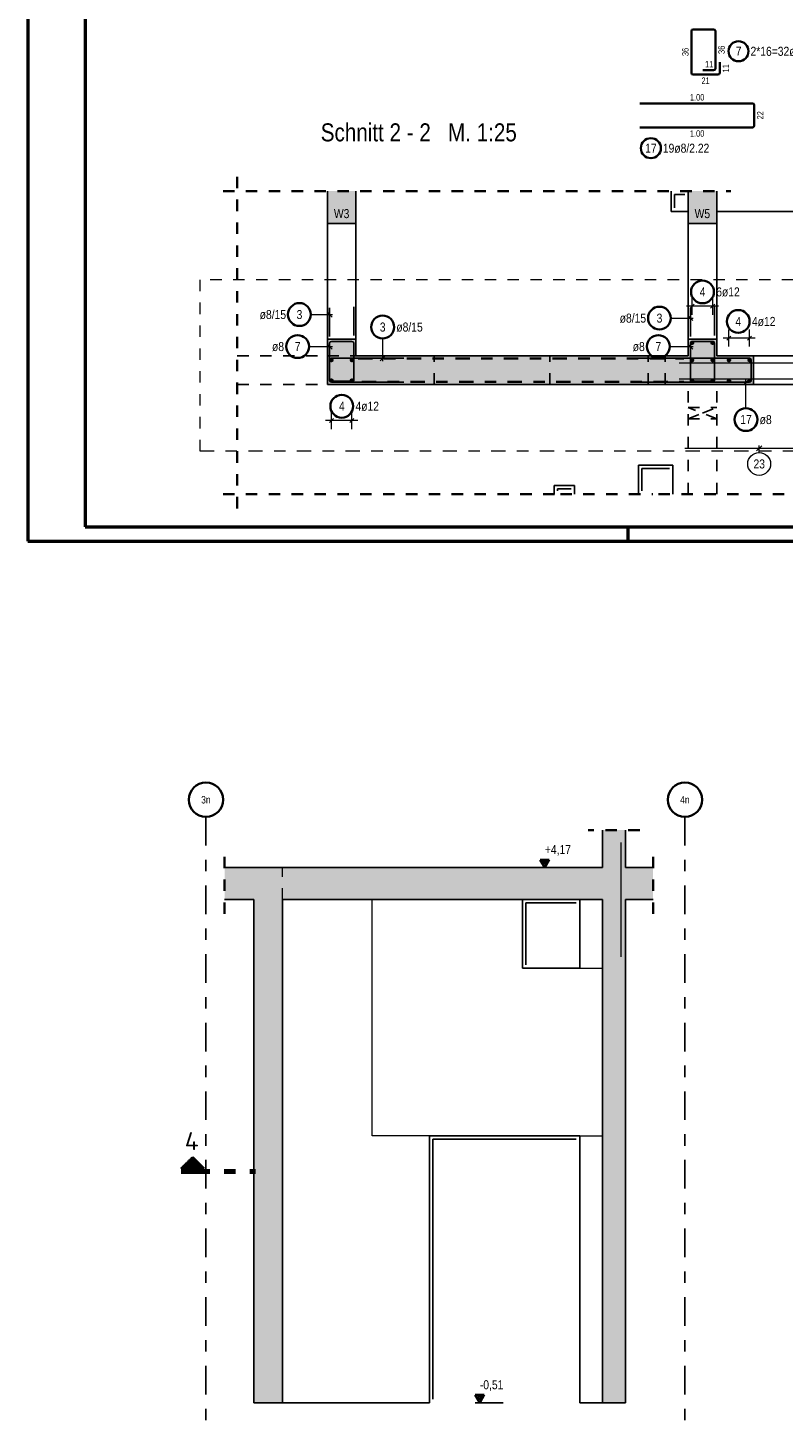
# Model space of a CAD drawing. Header units: millimetres. Extents: x -7.4 to 35.1, y -18.1 to 22.4.
# Tile 1 of 37: x 0 to 6.6, y -7.8 to 4.5. Entities that reach past the tile are written whole.
import ezdxf
from ezdxf.enums import TextEntityAlignment as Align

# ---------------------------------------------------------------- set-up
doc = ezdxf.new("R2010")
doc.units = ezdxf.units.MM
for name, pattern in [('DASHDOT', [1, 0.5, -0.25, 0, -0.25]), ('DASHDOTX2', [2, 1, -0.5, 0, -0.5]), ('HIDDEN', [0.375, 0.25, -0.125])]:
    doc.linetypes.add(name, pattern=pattern)
doc.layers.add('Grundebene', color=7, linetype='Continuous', lineweight=20)
doc.styles.add('Arial Narrow', font='ARIALN.TTF')
doc.styles.add('isocp', font='isocp', dxfattribs={"width": 1.1})

msp = doc.modelspace()

# ---------------------------------------------------------------- hatches: boundary and pattern name
at = {"lineweight": 50, "true_color": 0xd7ffd7}
for points in [[(5.226075, -2.855381), (5.226075, -2.527241), (5.026075, -2.527241), (5.026075, -2.855381)], [(5.46728, -3.135388), (5.46728, -2.855381), (1.719689, -2.855381), (1.719689, -3.135388)], [(2.22572, -7.535388), (2.22572, -3.135388), (1.97572, -3.135388), (1.97572, -7.535388)], [(5.226075, -7.535388), (5.226075, -3.135388), (5.026075, -3.135388), (5.026075, -7.535388)]]:
    msp.add_hatch(color=254, dxfattribs=at).paths.add_polyline_path(points)
at = {"lineweight": 50}
h = msp.add_hatch(dxfattribs=at)
h.set_pattern_fill('Mau', color=4, scale=0.01, angle=270, style=0, pattern_type=2)
h.set_pattern_definition([(270, (0, 0), (0.01, -2e-18), [])])
h.paths.add_polyline_path([(1.541072, -5.4874), (1.441072, -5.3874), (1.341072, -5.4874)])
at = {"layer": 'Grundebene', "lineweight": 13, "true_color": 0xd7ffd7}
for points in [[(2.868858, 3.059502), (2.868858, 2.775577), (2.618858, 2.775577), (2.618858, 3.059502)], [(6.024265, 3.059502), (6.024265, 2.775577), (5.774265, 2.775577), (5.774265, 3.059502)], [(2.868858, 1.765577), (2.868858, 1.617947), (2.618858, 1.617947), (2.618858, 1.765577)], [(6.024265, 1.765577), (6.024265, 1.617947), (5.774265, 1.617947), (5.774265, 1.765577)], [(6.346769, 1.617947), (6.346769, 1.367947), (2.618858, 1.367947), (2.618858, 1.617947)]]:
    msp.add_hatch(color=254, dxfattribs=at).paths.add_polyline_path(points)

# ---------------------------------------------------------------- linework, layer by layer
at = {"color": 4, "linetype": 'Continuous', "lineweight": 50}
for p, q in [((0, 21.025), (0, 0)), ((0.5, 20.9), (0.5, 0.125)), ((0.5, 0.125), (29.6, 0.125)), ((5.25, 0), (5.25, 0.125)), ((0, 0), (29.725, 0))]:
    msp.add_line(p, q, dxfattribs=at)
at = {"color": 2, "linetype": 'Continuous', "lineweight": 35}
for p, q in [((5.803042, 4.45747), (5.803042, 4.094317)), ((5.997042, 4.47347), (5.819042, 4.47347)), ((6.013042, 4.131817), (6.013042, 4.45747)), ((6.050542, 4.094317), (6.050542, 4.188317)), ((5.819042, 4.078317), (6.034542, 4.078317)), ((5.903042, 4.115817), (5.997042, 4.115817)), ((5.352473, 3.826931), (6.336473, 3.826931)), ((6.352473, 3.810931), (6.352473, 3.632931)), ((6.336473, 3.616931), (5.352473, 3.616931)), ((4.56027, -2.787184), (4.48152, -2.787184)), ((4.48152, -2.787184), (4.520895, -2.855381)), ((4.520895, -2.787184), (4.501208, -2.821282)), ((4.520895, -2.855381), (4.56027, -2.787184)), ((4.540583, -2.821282), (4.520895, -2.787184)), ((4.501208, -2.821282), (4.540583, -2.821282)), ((1.341072, -5.4874), (1.441072, -5.3874)), ((1.341072, -5.4874), (1.541072, -5.4874)), ((1.441072, -5.3874), (1.541072, -5.4874)), ((3.991421, -7.467191), (3.912671, -7.467191)), ((3.912671, -7.467191), (3.952046, -7.535388)), ((3.952046, -7.467191), (3.932358, -7.50129)), ((3.952046, -7.535388), (3.991421, -7.467191)), ((3.971733, -7.50129), (3.952046, -7.467191)), ((3.932358, -7.50129), (3.971733, -7.50129))]:
    msp.add_line(p, q, dxfattribs=at)
at = {"color": 2, "linetype": 'HIDDEN', "lineweight": 35, "ltscale": 0.25}
for p, q in [((1.831036, 0.284967), (1.831036, 3.184502)), ((1.706036, 3.059502), (6.149265, 3.059502)), ((1.706036, 0.409967), (4.726663, 0.409967)), ((4.656663, 0.409967), (5.465714, 0.409967)), ((5.515714, 0.409967), (19.173859, 0.409967)), ((5.351075, -2.527241), (4.901075, -2.527241)), ((1.719689, -3.260381), (1.719689, -2.730381)), ((5.46728, -3.260381), (5.46728, -2.730381))]:
    msp.add_line(p, q, dxfattribs=at)
at = {"color": 3, "linetype": 'Continuous', "lineweight": 25}
for p, q in [((5.624665, 2.882629), (5.624665, 3.059502)), ((5.624665, 2.882629), (5.774265, 2.882629)), ((6.024265, 2.880187), (7.684215, 2.880187)), ((2.618858, 1.765577), (2.618858, 2.775577)), ((2.868858, 1.765577), (2.868858, 2.775577)), ((5.774265, 1.765577), (5.774265, 2.775577)), ((6.024265, 1.765577), (6.024265, 2.775577)), ((2.660955, 1.958396), (2.616761, 2.002591)), ((5.816362, 1.926859), (5.772168, 1.971053)), ((5.791588, 2.036515), (5.826943, 2.07187)), ((5.791588, 2.036515), (5.826943, 2.07187)), ((5.791588, 2.036515), (5.826943, 2.07187)), ((5.971588, 2.036515), (6.006943, 2.07187)), ((5.971588, 2.036515), (6.006943, 2.07187)), ((5.971588, 2.036515), (6.006943, 2.07187)), ((2.660955, 1.678359), (2.616761, 1.722553)), ((2.638858, 1.729599), (2.638858, 1.403947)), ((2.832858, 1.745599), (2.654858, 1.745599)), ((2.848858, 1.403947), (2.848858, 1.729599)), ((5.816362, 1.678343), (5.772168, 1.722537)), ((5.794265, 1.72958), (5.794265, 1.403947)), ((5.988264, 1.745596), (5.810264, 1.74558)), ((6.004265, 1.403947), (6.004265, 1.729596)), ((6.114091, 1.75678), (6.149446, 1.792135)), ((6.114091, 1.75678), (6.149446, 1.792135)), ((6.294091, 1.75678), (6.329446, 1.792135)), ((6.294091, 1.75678), (6.329446, 1.792135)), ((3.288858, 1.597947), (2.654858, 1.597947)), ((3.079996, 1.57585), (3.12419, 1.620044)), ((5.326769, 1.597947), (6.310769, 1.597947)), ((6.346769, 1.617947), (7.661769, 1.617947)), ((2.638858, 1.581947), (2.638858, 1.403947)), ((2.848858, 1.403947), (2.848858, 1.497947)), ((6.004265, 1.403947), (6.004265, 1.497947)), ((6.326769, 1.581947), (6.326769, 1.403947)), ((2.654858, 1.387947), (3.288858, 1.387947)), ((2.654858, 1.387947), (2.832858, 1.387947)), ((2.738858, 1.387947), (2.832858, 1.387947)), ((6.310769, 1.387947), (5.326769, 1.387947)), ((5.810265, 1.387947), (5.988265, 1.387947)), ((5.894265, 1.387947), (5.988265, 1.387947)), ((6.302226, 1.410044), (6.258032, 1.36585)), ((6.346769, 1.367947), (7.661769, 1.367947)), ((2.63618, 1.036515), (2.671535, 1.07187)), ((2.63618, 1.036515), (2.671535, 1.07187)), ((2.81618, 1.036515), (2.851535, 1.07187)), ((2.81618, 1.036515), (2.851535, 1.07187)), ((5.340714, 0.664025), (5.640714, 0.664025)), ((5.340714, 0.409967), (5.340714, 0.664025)), ((5.640714, 0.409967), (5.640714, 0.664025)), ((4.601663, 0.485524), (4.781663, 0.485524)), ((4.601663, 0.409967), (4.601663, 0.485524)), ((4.781663, 0.409967), (4.781663, 0.485524)), ((5.026075, -2.855381), (5.026075, -2.527241)), ((5.226075, -2.855381), (5.226075, -2.527241)), ((5.026075, -2.855381), (1.719689, -2.855381)), ((4.48152, -2.855381), (4.74612, -2.855381)), ((5.46728, -2.855381), (5.226075, -2.855381)), ((1.97572, -3.135388), (1.719689, -3.135388)), ((1.97572, -7.535387), (1.97572, -3.135381)), ((2.225719, -7.535387), (2.225719, -3.135381)), ((5.026075, -3.135388), (2.22572, -3.135388)), ((4.326072, -3.735387), (4.326072, -3.135387)), ((4.356072, -3.705387), (4.356072, -3.165387)), ((4.796072, -3.165387), (4.356072, -3.165387)), ((4.826072, -3.735387), (4.826072, -3.135387)), ((5.026075, -7.535388), (5.026075, -3.135388)), ((5.226075, -7.535388), (5.226075, -3.135388)), ((5.46728, -3.135388), (5.226075, -3.135388)), ((4.826072, -3.735387), (4.326072, -3.735387)), ((3.511072, -7.535387), (3.511072, -5.200387)), ((4.826072, -5.200387), (3.511072, -5.200387)), ((3.541072, -7.505387), (3.541072, -5.230387)), ((4.796072, -5.230387), (3.541072, -5.230387)), ((4.826072, -7.535387), (4.826072, -5.200387)), ((2.22572, -7.535388), (1.97572, -7.535388)), ((3.511072, -7.535388), (2.22572, -7.535388)), ((3.912671, -7.535388), (4.155221, -7.535388)), ((5.026075, -7.535388), (4.826072, -7.535388)), ((5.226075, -7.535388), (5.026075, -7.535388))]:
    msp.add_line(p, q, dxfattribs=at)
at = {"color": 3, "linetype": 'HIDDEN', "lineweight": 25, "ltscale": 0.25}
for p, q in [((5.774665, 2.882629), (5.774665, 3.059502)), ((5.774265, 2.882629), (5.774665, 2.882629)), ((1.831036, 1.617947), (2.618858, 1.617947)), ((2.618858, 1.617947), (2.868858, 1.617947)), ((3.554231, 1.367947), (3.554231, 1.617947)), ((4.564231, 1.367947), (4.564231, 1.617947)), ((5.424665, 1.367947), (5.424665, 1.617947)), ((5.574665, 1.367947), (5.574665, 1.617947)), ((1.831036, 1.367947), (2.618858, 1.367947)), ((5.774265, 0.409967), (5.774265, 1.367947)), ((6.024265, 0.409967), (6.024265, 1.367947)), ((5.774265, 1.167946), (6.024265, 1.167946)), ((5.774265, 1.067946), (6.024265, 1.067946))]:
    msp.add_line(p, q, dxfattribs=at)
at = {"color": 9, "linetype": 'HIDDEN', "lineweight": 0, "ltscale": 0.25}
for p, q in [((19.494981, 2.284768), (1.502492, 2.284768)), ((1.502492, 2.284768), (1.502492, 0.787453)), ((2.225719, -3.135381), (2.225719, -2.855381))]:
    msp.add_line(p, q, dxfattribs=at)
at = {"color": 5, "linetype": 'Continuous', "lineweight": 18}
for p, q in [((5.809265, 1.979193), (5.809265, 2.129193)), ((5.809265, 1.979193), (5.809265, 2.129193)), ((5.809265, 1.979193), (5.809265, 2.129193)), ((5.989265, 1.979193), (5.989265, 2.129193)), ((5.989265, 1.979193), (5.989265, 2.129193)), ((5.989265, 1.979193), (5.989265, 2.129193)), ((2.474325, 1.980493), (2.663858, 1.980493)), ((6.039265, 2.054193), (5.759265, 2.054193)), ((5.623525, 1.948956), (5.819265, 1.948956)), ((6.131769, 1.699457), (6.131769, 1.849457)), ((6.131769, 1.699457), (6.131769, 1.849457)), ((6.311769, 1.699457), (6.311769, 1.849457)), ((6.311769, 1.699457), (6.311769, 1.849457)), ((3.102093, 1.770831), (3.102093, 1.572947)), ((6.361769, 1.774457), (6.081769, 1.774457)), ((2.458439, 1.700456), (2.663858, 1.700456)), ((5.613847, 1.70044), (5.819265, 1.70044)), ((6.280129, 1.162008), (6.280129, 1.412947)), ((2.653858, 0.979193), (2.653858, 1.129193)), ((2.653858, 0.979193), (2.653858, 1.129193)), ((2.833858, 0.979193), (2.833858, 1.129193)), ((2.833858, 0.979193), (2.833858, 1.129193)), ((2.883858, 1.054193), (2.603858, 1.054193))]:
    msp.add_line(p, q, dxfattribs=at)
at = {"color": 3, "linetype": 'HIDDEN', "lineweight": 25}
for p, q in [((2.638858, 1.413947), (2.638858, 2.047947)), ((2.848858, 2.047947), (2.848858, 1.413947)), ((5.794265, 1.413947), (5.794265, 2.047947)), ((6.004265, 2.047947), (6.004265, 1.413947)), ((2.832858, 1.397947), (2.654858, 1.397947)), ((5.988265, 1.397947), (5.810265, 1.397947))]:
    msp.add_line(p, q, dxfattribs=at)
at = {"color": 2, "linetype": 'DASHDOT', "lineweight": 35, "ltscale": 0.25}
for p, q in [((2.888707, 1.595447), (5.738126, 1.595447)), ((2.920815, 1.390447), (5.738126, 1.390447))]:
    msp.add_line(p, q, dxfattribs=at)
at = {"color": 9, "linetype": 'Continuous', "lineweight": 0}
for p, q in [((5.696769, 1.556947), (8.196769, 1.556947)), ((5.696769, 1.418947), (8.196769, 1.418947)), ((5.186761, -2.636743), (5.186761, -3.635388)), ((3.011072, -5.200387), (3.011072, -3.135381)), ((4.826072, -3.735387), (5.026075, -3.735387)), ((3.511072, -5.200387), (3.011072, -5.200387)), ((4.826072, -5.200387), (5.026075, -5.200387))]:
    msp.add_line(p, q, dxfattribs=at)
at = {"color": 9, "linetype": 'DASHDOT', "lineweight": 0, "ltscale": 0.25}
msp.add_line((1.502492, 0.787453), (19.494981, 0.787453), dxfattribs=at)
at = {"color": 3, "linetype": 'DASHDOTX2', "lineweight": 25, "ltscale": 0.25}
for p, q in [((1.556129, -2.412754), (1.556129, -7.756372)), ((5.746129, -2.412754), (5.746129, -7.756372))]:
    msp.add_line(p, q, dxfattribs=at)
at = {"color": 1, "linetype": 'DASHDOTX2', "lineweight": 70, "ltscale": 0.25}
msp.add_line((1.341072, -5.5124), (1.991072, -5.5124), dxfattribs=at)
at = {"color": 2, "linetype": 'Continuous', "lineweight": 35}
for centre, radius in [((6.215252, 4.282329), 0.0875), ((5.448612, 3.434953), 0.0875), ((5.900267, 2.17842), 0.1), ((2.374325, 1.980493), 0.1), ((3.102093, 1.870831), 0.1), ((5.523525, 1.948956), 0.1), ((6.212773, 1.91988), 0.1), ((2.358439, 1.700456), 0.1), ((5.513847, 1.70044), 0.1), ((2.744859, 1.17842), 0.1), ((6.280129, 1.062008), 0.1), ((1.556129, -2.262754), 0.15), ((5.746129, -2.262754), 0.15)]:
    msp.add_circle(centre, radius, dxfattribs=at)
at = {"color": 4, "linetype": 'Continuous', "lineweight": 50}
for centre, radius in [((5.809265, 1.732947), 0.006), ((5.809265, 1.732947), 0.006), ((5.809265, 1.732947), 0.0054), ((5.809265, 1.732947), 0.0042), ((5.809265, 1.732947), 0.003), ((5.809265, 1.732947), 0.0018), ((5.809265, 1.732947), 0.0006), ((5.989265, 1.732947), 0.006), ((5.989265, 1.732947), 0.006), ((5.989265, 1.732947), 0.0054), ((5.989265, 1.732947), 0.0042), ((5.989265, 1.732947), 0.003), ((5.989265, 1.732947), 0.0018), ((5.989265, 1.732947), 0.0006), ((2.653858, 1.582947), 0.006), ((2.653858, 1.582947), 0.006), ((2.653858, 1.582947), 0.0054), ((2.653858, 1.582947), 0.0042), ((2.653858, 1.582947), 0.003), ((2.653858, 1.582947), 0.0018), ((2.653858, 1.582947), 0.0006), ((2.833858, 1.582947), 0.006), ((2.833858, 1.582947), 0.006), ((2.833858, 1.582947), 0.0054), ((2.833858, 1.582947), 0.0042), ((2.833858, 1.582947), 0.003), ((2.833858, 1.582947), 0.0018), ((2.833858, 1.582947), 0.0006), ((5.809265, 1.582947), 0.006), ((5.809265, 1.582947), 0.006), ((5.809265, 1.582947), 0.0054), ((5.809265, 1.582947), 0.0042), ((5.809265, 1.582947), 0.003), ((5.809265, 1.582947), 0.0018), ((5.809265, 1.582947), 0.0006), ((5.989265, 1.582947), 0.006), ((5.989265, 1.582947), 0.006), ((5.989265, 1.582947), 0.0054), ((5.989265, 1.582947), 0.0042), ((5.989265, 1.582947), 0.003), ((5.989265, 1.582947), 0.0018), ((5.989265, 1.582947), 0.0006), ((6.131769, 1.582947), 0.006), ((6.131769, 1.582947), 0.006), ((6.131769, 1.582947), 0.0054), ((6.131769, 1.582947), 0.0042), ((6.131769, 1.582947), 0.003), ((6.131769, 1.582947), 0.0018), ((6.131769, 1.582947), 0.0006), ((6.311769, 1.582947), 0.006), ((6.311769, 1.582947), 0.006), ((6.311769, 1.582947), 0.0054), ((6.311769, 1.582947), 0.0042), ((6.311769, 1.582947), 0.003), ((6.311769, 1.582947), 0.0018), ((6.311769, 1.582947), 0.0006), ((2.653858, 1.402947), 0.006), ((2.653858, 1.402947), 0.006), ((2.653858, 1.402947), 0.0054), ((2.653858, 1.402947), 0.0042), ((2.653858, 1.402947), 0.003), ((2.653858, 1.402947), 0.0018), ((2.653858, 1.402947), 0.0006), ((2.833858, 1.402947), 0.006), ((2.833858, 1.402947), 0.006), ((2.833858, 1.402947), 0.0054), ((2.833858, 1.402947), 0.0042), ((2.833858, 1.402947), 0.003), ((2.833858, 1.402947), 0.0018), ((2.833858, 1.402947), 0.0006), ((5.809265, 1.402947), 0.006), ((5.809265, 1.402947), 0.006), ((5.809265, 1.402947), 0.0054), ((5.809265, 1.402947), 0.0042), ((5.809265, 1.402947), 0.003), ((5.809265, 1.402947), 0.0018), ((5.809265, 1.402947), 0.0006), ((5.989265, 1.402947), 0.006), ((5.989265, 1.402947), 0.006), ((5.989265, 1.402947), 0.0054), ((5.989265, 1.402947), 0.0042), ((5.989265, 1.402947), 0.003), ((5.989265, 1.402947), 0.0018), ((5.989265, 1.402947), 0.0006), ((6.131769, 1.402947), 0.006), ((6.131769, 1.402947), 0.006), ((6.131769, 1.402947), 0.0054), ((6.131769, 1.402947), 0.0042), ((6.131769, 1.402947), 0.003), ((6.131769, 1.402947), 0.0018), ((6.131769, 1.402947), 0.0006), ((6.311769, 1.402947), 0.006), ((6.311769, 1.402947), 0.006), ((6.311769, 1.402947), 0.0054), ((6.311769, 1.402947), 0.0042), ((6.311769, 1.402947), 0.003), ((6.311769, 1.402947), 0.0018), ((6.311769, 1.402947), 0.0006)]:
    msp.add_circle(centre, radius, dxfattribs=at)
at = {"color": 9, "linetype": 'Continuous', "lineweight": 0}
msp.add_circle((2.868858, 1.367947), 0.00111, dxfattribs=at)
at = {"color": 2, "linetype": 'Continuous', "lineweight": 35}
for centre, start, end in [((5.819042, 4.45747), 90, 180), ((5.997042, 4.45747), 0, 90), ((5.819042, 4.094317), 180, 270), ((5.997042, 4.131817), 270, 0), ((6.034542, 4.094317), 270, 0), ((6.336473, 3.810931), 0, 90), ((6.336473, 3.632931), 270, 0)]:
    msp.add_arc(centre, 0.016, start, end, dxfattribs=at)
at = {"color": 3, "linetype": 'Continuous', "lineweight": 25}
for centre, start, end in [((2.654858, 1.729599), 90, 180), ((2.832858, 1.729599), 0, 90), ((5.810265, 1.72958), 90.0051685, 180), ((5.988265, 1.729596), 0, 90.0051685), ((2.654858, 1.581947), 90, 180), ((6.310769, 1.581947), 0, 90), ((2.654858, 1.403947), 180, 270), ((2.654858, 1.403947), 180, 270), ((2.832858, 1.403947), 270, 0), ((2.832858, 1.403947), 270, 0), ((5.810265, 1.403947), 180, 270), ((5.988265, 1.403947), 270, 0), ((5.988265, 1.403947), 270, 0), ((6.310769, 1.403947), 270, 0)]:
    msp.add_arc(centre, 0.016, start, end, dxfattribs=at)
at = {"color": 3, "linetype": 'HIDDEN', "lineweight": 25}
for centre, start, end in [((2.654858, 1.413947), 180, 270), ((2.832858, 1.413947), 270, 0), ((5.810265, 1.413947), 180, 270), ((5.988265, 1.413947), 270, 0)]:
    msp.add_arc(centre, 0.016, start, end, dxfattribs=at)
at = {"layer": 'Grundebene', "color": 3, "linetype": 'Continuous', "lineweight": 25}
for p, q in [((2.618858, 2.775577), (2.618858, 3.059502)), ((2.868858, 2.775577), (2.868858, 3.059502)), ((5.654665, 3.029502), (5.744665, 3.029502)), ((5.654665, 2.912629), (5.654665, 3.029502)), ((5.774265, 2.775577), (5.774265, 3.059502)), ((6.024265, 2.775577), (6.024265, 3.059502)), ((2.618858, 2.775599), (2.868858, 2.775599)), ((5.774265, 2.775599), (6.024265, 2.775599)), ((2.618858, 1.765599), (2.868858, 1.765599)), ((2.618858, 1.617947), (2.618858, 1.765577)), ((2.868858, 1.617947), (2.868858, 1.765577)), ((5.774265, 1.765599), (6.024265, 1.765599)), ((5.774265, 1.617947), (5.774265, 1.765577)), ((6.024265, 1.617947), (6.024265, 1.765577)), ((2.618858, 1.367947), (2.618858, 1.617947)), ((2.868858, 1.617947), (5.774265, 1.617947)), ((6.024265, 1.617947), (6.346769, 1.617947)), ((6.346769, 1.367947), (6.346769, 1.617947)), ((2.618858, 1.367947), (6.346769, 1.367947)), ((5.370714, 0.634025), (5.610714, 0.634025)), ((5.370714, 0.439967), (5.370714, 0.634025)), ((4.631663, 0.455524), (4.751663, 0.455524)), ((4.631663, 0.439967), (4.631663, 0.455524))]:
    msp.add_line(p, q, dxfattribs=at)
at = {"layer": 'Grundebene', "color": 9, "linetype": 'Continuous', "lineweight": 0}
for p, q in [((5.696769, 1.556947), (8.196769, 1.556947)), ((5.696769, 1.418947), (8.196769, 1.418947)), ((5.746769, 0.811453), (8.246769, 0.811453)), ((6.417855, 0.83355), (6.373661, 0.789356)), ((6.395758, 0.774165), (6.395758, 0.836453))]:
    msp.add_line(p, q, dxfattribs=at)
at = {"layer": 'Grundebene', "color": 3, "linetype": 'HIDDEN', "lineweight": 25, "ltscale": 0.25}
for p, q in [((6.024266, 1.067946), (5.774265, 1.167946)), ((5.774265, 1.067946), (5.899266, 1.117946)), ((5.899266, 1.117946), (6.024266, 1.167946))]:
    msp.add_line(p, q, dxfattribs=at)
at = {"layer": 'Grundebene', "color": 9, "linetype": 'Continuous', "lineweight": 0}
msp.add_circle((6.395758, 0.674165), 0.1, dxfattribs=at)

# ---------------------------------------------------------------- texts
at = {"color": 1, "lineweight": 70, "style": 'Arial Narrow'}
msp.add_text('Schnitt 2 - 2   M. 1:25', height=0.1575, dxfattribs=at).set_placement((2.560959, 3.494726))
at = {"color": 2, "lineweight": 35, "style": 'Arial Narrow'}
for s, p in [('W3', (2.676036, 2.8236)), ('W5', (5.831443, 2.8236))]:
    msp.add_text(s, height=0.07875, dxfattribs=at).set_placement(p)
at = {"color": 3, "lineweight": 25, "style": 'Arial Narrow'}
for s, p in [('3n', (1.556129, -2.262754)), ('4n', (5.746129, -2.262754))]:
    msp.add_text(s, height=0.065, dxfattribs=at).set_placement(p, align=Align.MIDDLE_CENTER)
at = {"color": 2, "lineweight": 35, "style": 'isocp', "width": 1.15}
msp.add_text('4', height=0.1575, dxfattribs=at).set_placement((1.431946, -5.3267), align=Align.CENTER)
at = {"color": 3, "lineweight": 25, "char_height": 0.05625, "attachment_point": 1, "rotation": 90, "line_spacing_factor": 0.9, "style": 'Arial Narrow'}
for s, insert in [('36', (5.721792, 4.240456)), ('36', (6.038042, 4.259206)), ('11', (6.075542, 4.09788)), ('22', (6.377473, 3.686493))]:
    msp.add_mtext(s, dxfattribs=dict(at, insert=insert))
at = {"color": 2, "lineweight": 35, "char_height": 0.07875, "attachment_point": 1, "line_spacing_factor": 0.9, "style": 'Arial Narrow'}
for s, insert in [('7', (6.190445, 4.321704)), ('2*16=32ø8/1.36', (6.320252, 4.321704)), ('17', (5.398999, 3.474328)), ('19ø8/2.22', (5.553612, 3.474328)), ('4', (5.87546, 2.217795)), ('6ø12', (6.020267, 2.217795)), ('ø8/15', (2.026738, 2.019868)), ('3', (2.349519, 2.019868)), ('ø8/15', (5.175937, 1.988331)), ('3', (5.498718, 1.988331)), ('4', (6.187967, 1.959255)), ('4ø12', (6.332773, 1.959255)), ('3', (3.077287, 1.910206)), ('ø8/15', (3.222093, 1.910206)), ('ø8', (2.134489, 1.739831)), ('7', (2.333633, 1.739831)), ('ø8', (5.289897, 1.739815)), ('7', (5.48904, 1.739815)), ('4', (2.720053, 1.217795)), ('4ø12', (2.864859, 1.217795)), ('ø8', (6.400129, 1.101383)), ('17', (6.230516, 1.101383)), (' +4,17', (4.496483, -2.658506)), (' -0,51', (3.927633, -7.338513))]:
    msp.add_mtext(s, dxfattribs=dict(at, insert=insert))
at = {"color": 3, "lineweight": 25, "char_height": 0.05625, "attachment_point": 1, "line_spacing_factor": 0.9, "style": 'Arial Narrow'}
for s, insert in [('11', (5.922605, 4.197067)), ('21', (5.891355, 4.053317)), ('1.00', (5.790598, 3.908181)), ('1.00', (5.790598, 3.591931))]:
    msp.add_mtext(s, dxfattribs=dict(at, insert=insert))
at = {"layer": 'Grundebene', "color": 9, "lineweight": 0, "insert": (6.346145, 0.71354), "char_height": 0.07875, "attachment_point": 1, "line_spacing_factor": 0.9, "style": 'Arial Narrow'}
msp.add_mtext('23', dxfattribs=at)

doc.saveas('drawing.dxf')
